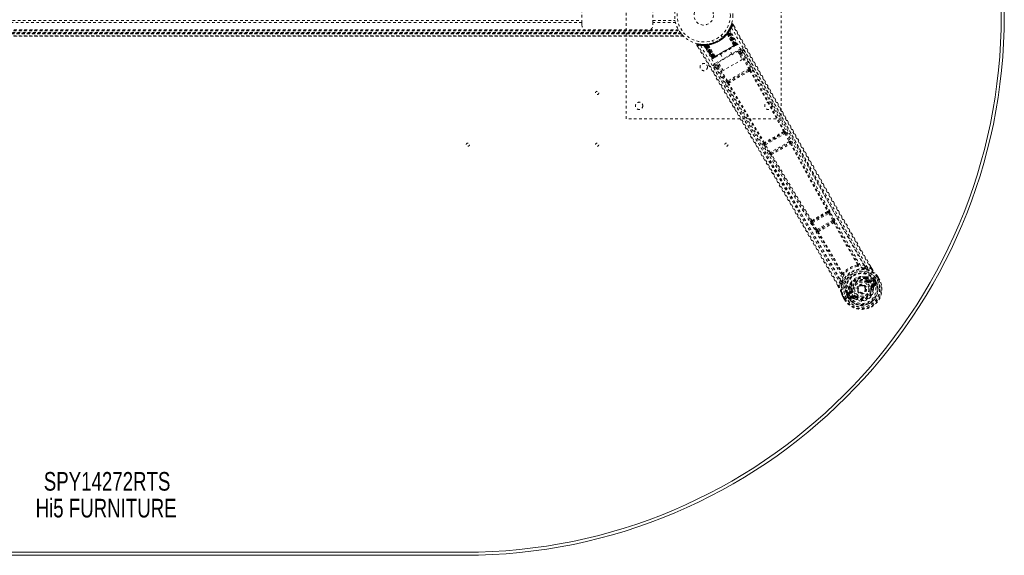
# Model space of a CAD drawing. Header units: inches. Extents: x 7.1 to 78.6, y 19.7 to 61.4.
# Tile 3 of 4: x 40.5 to 78.6, y 19.7 to 40.4. Entities that reach past the tile are written whole.
import ezdxf

# ---------------------------------------------------------------- set-up
doc = ezdxf.new("R2010")
doc.units = ezdxf.units.IN
doc.header["$MEASUREMENT"] = 0
doc.linetypes.add('SLD-Dashed', pattern=[0.075, 0.05, -0.025])
doc.linetypes.add('SLD-Solid', pattern=[0])
doc.layers.add('HI5-SYMBOLTEXT', color=5, linetype='SLD-Solid')
doc.styles.add('SLDTEXTSTYLE0', font='TXT', dxfattribs={"width": 0.75})

# ---------------------------------------------------------------- blocks, each defined once
blk = doc.blocks.new('SW_NOTE_0')
at = {"layer": 'HI5-SYMBOLTEXT', "color": 0, "char_height": 0.72, "attachment_point": 1, "style": 'SLDTEXTSTYLE0'}
for s, insert in [('SPY14272RTS', (0, 0.928)), ('Hi5 FURNITURE', (-0.316, -0.107))]:
    blk.add_mtext(s, dxfattribs=dict(at, insert=insert))

msp = doc.modelspace()

# ---------------------------------------------------------------- linework, layer by layer
at = {"color": 7, "linetype": 'SLD-Dashed', "lineweight": 0}
for p, q in [((63.965, 36.557), (63.965, 44.557)), ((69.965, 44.557), (69.965, 36.557)), ((62.25, 40.276), (62.25, 40.839)), ((65, 40.276), (65, 40.839)), ((19.694, 40.002), (65.987, 40.002)), ((23.43, 40.36), (62.25, 40.36)), ((62.25, 40.276), (23.43, 40.276)), ((62.25, 40.192), (62.25, 40.276)), ((65, 40.36), (65.858, 40.36)), ((65.876, 40.276), (65, 40.276)), ((65, 40.276), (65, 40.192)), ((67.987, 40.08), (67.93, 39.974)), ((67.952, 40.012), (67.945, 39.999)), ((68.039, 40.212), (67.991, 40.091)), ((68.093, 40.217), (68.067, 40.203)), ((68.135, 40.143), (68.093, 40.217)), ((19.5, 39.752), (66.181, 39.752)), ((66.18, 39.752), (19.501, 39.752)), ((19.502, 39.752), (66.179, 39.752)), ((66.167, 39.764), (19.513, 39.764)), ((66.097, 39.842), (19.584, 39.842)), ((19.584, 39.842), (66.097, 39.842)), ((19.588, 39.847), (66.093, 39.847)), ((19.589, 39.848), (66.092, 39.848)), ((66.09, 39.851), (19.591, 39.851)), ((19.591, 39.851), (66.09, 39.851)), ((66.08, 39.863), (19.6, 39.863)), ((66.077, 39.867), (19.604, 39.867)), ((19.605, 39.869), (66.076, 39.869)), ((19.607, 39.871), (66.074, 39.871)), ((19.623, 39.893), (66.057, 39.893)), ((19.668, 39.959), (66.013, 39.959)), ((19.683, 39.984), (65.997, 39.984)), ((64.75, 39.942), (62.5, 39.942)), ((66.097, 39.842), (66.093, 39.847)), ((67.692, 39.699), (67.644, 39.782)), ((67.852, 39.861), (67.85, 39.859)), ((67.868, 39.839), (67.867, 39.837)), ((68.124, 39.383), (67.867, 39.837)), ((67.868, 39.839), (68.126, 39.383)), ((67.879, 39.896), (67.902, 39.879)), ((67.881, 39.899), (67.897, 39.923)), ((67.881, 39.899), (67.904, 39.882)), ((67.892, 39.916), (67.89, 39.912)), ((67.89, 39.912), (67.913, 39.895)), ((67.891, 39.885), (67.892, 39.886)), ((68.15, 39.398), (67.891, 39.885)), ((67.933, 39.951), (67.892, 39.886)), ((67.892, 39.916), (67.916, 39.899)), ((67.892, 39.886), (68.151, 39.399)), ((67.894, 39.917), (67.893, 39.916)), ((67.934, 39.98), (67.894, 39.917)), ((67.897, 39.923), (67.901, 39.928)), ((67.897, 39.923), (67.921, 39.907)), ((67.901, 39.928), (67.906, 39.936)), ((67.901, 39.928), (67.925, 39.912)), ((67.902, 39.879), (68.172, 39.411)), ((68.175, 39.413), (67.904, 39.882)), ((68.188, 39.42), (67.913, 39.895)), ((67.916, 39.899), (68.191, 39.422)), ((67.925, 39.912), (67.921, 39.907)), ((67.921, 39.907), (68.199, 39.426)), ((67.93, 39.942), (67.925, 39.941)), ((68.203, 39.429), (67.925, 39.912)), ((68.209, 39.428), (67.931, 39.954)), ((68.209, 39.433), (67.933, 39.951)), ((67.952, 39.983), (67.944, 39.97)), ((68.225, 39.442), (67.944, 39.97)), ((68.236, 39.448), (67.952, 39.983)), ((66.696, 39.41), (66.739, 39.338)), ((66.722, 39.426), (66.728, 39.455)), ((66.853, 39.44), (66.728, 39.455)), ((66.96, 39.43), (66.944, 39.43)), ((66.985, 39.416), (66.969, 39.416)), ((67.29, 38.902), (66.969, 39.416)), ((67.055, 39.433), (66.981, 39.43)), ((67.302, 38.909), (66.985, 39.416)), ((67.005, 39.419), (67.322, 38.916)), ((67.083, 39.419), (67.006, 39.416)), ((67.318, 38.918), (67.006, 39.416)), ((67.045, 39.404), (67.043, 39.433)), ((67.043, 39.433), (67.049, 39.433)), ((67.045, 39.404), (67.324, 38.921)), ((67.051, 39.404), (67.045, 39.404)), ((67.051, 39.404), (67.049, 39.433)), ((67.328, 38.924), (67.051, 39.404)), ((67.057, 39.434), (67.055, 39.433)), ((67.062, 39.434), (67.058, 39.434)), ((67.06, 39.405), (67.058, 39.434)), ((67.336, 38.928), (67.06, 39.405)), ((67.065, 39.405), (67.062, 39.434)), ((67.065, 39.405), (67.339, 38.93)), ((67.077, 39.435), (67.081, 39.436)), ((67.08, 39.407), (67.077, 39.435)), ((67.08, 39.407), (67.352, 38.937)), ((67.084, 39.407), (67.081, 39.436)), ((67.083, 39.419), (67.085, 39.42)), ((67.375, 38.951), (67.083, 39.419)), ((67.355, 38.939), (67.084, 39.407)), ((67.085, 39.42), (67.377, 38.952)), ((67.128, 39.442), (67.125, 39.441)), ((67.138, 39.417), (67.136, 39.417)), ((67.402, 38.965), (67.136, 39.417)), ((67.138, 39.417), (67.403, 38.967)), ((67.297, 39.582), (67.346, 39.499)), ((68.199, 39.426), (67.328, 38.924)), ((67.339, 38.93), (68.188, 39.42)), ((68.172, 39.411), (67.355, 38.939)), ((68.377, 39.255), (67.387, 38.683)), ((68.063, 39.046), (67.947, 39.248)), ((68.124, 39.383), (68.126, 39.383)), ((68.14, 39.359), (68.198, 39.392)), ((68.151, 39.399), (68.15, 39.398)), ((68.151, 39.399), (68.209, 39.433)), ((68.172, 39.411), (68.175, 39.413)), ((68.202, 39.395), (68.205, 39.397)), ((68.213, 39.401), (68.217, 39.404)), ((68.217, 39.404), (68.216, 39.406)), ((68.223, 39.407), (68.223, 39.407)), ((68.224, 39.408), (68.227, 39.41)), ((68.225, 39.442), (68.236, 39.448)), ((67.29, 38.902), (67.302, 38.909)), ((67.318, 38.918), (67.375, 38.951)), ((67.327, 38.891), (67.331, 38.892)), ((67.339, 38.897), (67.343, 38.899)), ((67.351, 38.903), (67.354, 38.905)), ((67.352, 38.937), (67.355, 38.939)), ((67.358, 38.908), (67.416, 38.941)), ((67.377, 38.952), (67.375, 38.951)), ((67.402, 38.965), (67.403, 38.967)), ((67.527, 38.737), (68.273, 39.167)), ((67.609, 39.053), (67.725, 38.851)), ((68.456, 38.85), (67.71, 38.42)), ((68.273, 39.167), (68.456, 38.85)), ((68.291, 39.135), (68.408, 39.203)), ((68.32, 39.086), (68.356, 39.107)), ((68.342, 39.047), (68.379, 39.068)), ((68.379, 39.068), (68.703, 38.493)), ((68.418, 39.09), (68.742, 38.515)), ((68.469, 39.186), (68.458, 39.199)), ((68.47, 39.184), (68.465, 39.192)), ((68.471, 39.182), (68.47, 39.184)), ((68.871, 38.474), (68.471, 39.183)), ((67.395, 38.586), (67.401, 38.569)), ((67.398, 38.576), (67.403, 38.568)), ((67.403, 38.568), (67.403, 38.566)), ((67.403, 38.566), (67.817, 37.865)), ((67.417, 38.631), (67.545, 38.705)), ((67.51, 38.566), (67.846, 37.998)), ((67.574, 38.655), (67.526, 38.628)), ((67.71, 38.42), (67.527, 38.737)), ((67.596, 38.616), (67.548, 38.589)), ((67.884, 38.021), (67.548, 38.589)), ((68.703, 38.493), (67.884, 38.021)), ((68.676, 38.427), (67.955, 38.011)), ((68.717, 38.45), (68.676, 38.427)), ((68.708, 38.391), (68.75, 38.416)), ((67.955, 38.011), (67.914, 37.987)), ((67.928, 37.941), (67.97, 37.965)), ((69.965, 36.557), (63.965, 36.557)), ((70.077, 36.024), (69.336, 35.596)), ((69.352, 35.553), (70.106, 35.989)), ((70.071, 36.023), (70.077, 36.024)), ((70.094, 36.084), (70.087, 36.083)), ((70.106, 35.989), (70.273, 35.678)), ((70.145, 36.01), (70.312, 35.699)), ((69.279, 35.617), (69.275, 35.611)), ((69.314, 35.53), (69.499, 35.23)), ((69.336, 35.596), (69.339, 35.601)), ((69.537, 35.254), (69.352, 35.553)), ((70.273, 35.678), (69.537, 35.254)), ((69.571, 35.221), (70.284, 35.632)), ((70.284, 35.632), (70.283, 35.632)), ((70.345, 35.614), (70.345, 35.615)), ((69.556, 35.159), (69.556, 35.159)), ((69.572, 35.221), (69.571, 35.221)), ((71.775, 32.938), (71.159, 32.582)), ((71.173, 32.538), (71.807, 32.904)), ((71.762, 32.935), (71.775, 32.938)), ((71.779, 32.995), (71.792, 32.998)), ((71.807, 32.904), (71.951, 32.631)), ((71.846, 32.925), (71.99, 32.651)), ((71.108, 32.607), (71.099, 32.597)), ((71.135, 32.514), (71.3, 32.253)), ((71.159, 32.582), (71.168, 32.592)), ((71.337, 32.277), (71.173, 32.538)), ((71.951, 32.631), (71.337, 32.277)), ((71.376, 32.247), (71.957, 32.583)), ((71.957, 32.583), (71.957, 32.582)), ((71.99, 32.651), (72.005, 32.621)), ((72.018, 32.563), (72.019, 32.564)), ((71.3, 32.253), (71.319, 32.225)), ((71.361, 32.184), (71.362, 32.184)), ((71.377, 32.247), (71.376, 32.247)), ((73.194, 30.871), (73.302, 30.804)), ((73.468, 30.766), (73.417, 30.854)), ((73.469, 30.766), (73.418, 30.854)), ((73.443, 30.752), (73.302, 30.804)), ((72.193, 30.029), (72.149, 30.106)), ((72.15, 30.107), (72.194, 30.03)), ((72.244, 30.193), (72.218, 30.045)), ((72.244, 30.193), (72.239, 30.32)), ((72.595, 30.077), (72.596, 30.098)), ((73.207, 30.451), (73.226, 30.442)), ((73.24, 30.386), (73.228, 30.405)), ((73.246, 30.421), (73.258, 30.402)), ((73.305, 30.271), (73.323, 30.294)), ((73.323, 30.294), (73.334, 30.288)), ((73.391, 30.286), (73.515, 30.329)), ((73.391, 30.286), (73.403, 30.264)), ((73.512, 30.365), (73.401, 30.326)), ((73.515, 30.329), (73.403, 30.264)), ((73.53, 30.303), (73.418, 30.238)), ((73.479, 30.133), (73.58, 30.191)), ((73.494, 30.107), (73.595, 30.165)), ((73.504, 30.089), (73.494, 30.107)), ((73.595, 30.165), (73.504, 30.089)), ((73.512, 30.365), (73.526, 30.361)), ((73.531, 30.359), (73.526, 30.361)), ((73.548, 30.341), (73.555, 30.33)), ((73.563, 30.327), (73.548, 30.341)), ((73.548, 30.069), (73.639, 30.149)), ((73.551, 30.237), (73.681, 30.312)), ((73.555, 30.33), (73.594, 30.263)), ((73.588, 30.343), (73.563, 30.327)), ((73.599, 30.266), (73.563, 30.327)), ((73.588, 30.343), (73.624, 30.281)), ((73.588, 30.343), (73.588, 30.343)), ((73.594, 30.263), (73.599, 30.266)), ((73.73, 30.341), (73.672, 30.441)), ((73.681, 30.312), (73.686, 30.315)), ((73.686, 30.315), (73.706, 30.326)), ((73.697, 30.456), (73.695, 30.459)), ((73.755, 30.353), (73.696, 30.455)), ((73.756, 30.355), (73.697, 30.456)), ((73.706, 30.326), (73.753, 30.353)), ((73.753, 30.353), (73.756, 30.355)), ((72.526, 29.728), (72.5, 29.715)), ((72.5, 29.715), (72.5, 29.715)), ((72.536, 29.652), (72.5, 29.715)), ((72.515, 29.777), (72.519, 29.792)), ((72.515, 29.777), (72.515, 29.772)), ((72.608, 29.868), (72.519, 29.792)), ((72.519, 29.792), (72.519, 29.792)), ((72.519, 29.792), (72.519, 29.792)), ((72.522, 29.748), (72.528, 29.737)), ((72.526, 29.729), (72.522, 29.748)), ((72.526, 29.728), (72.562, 29.667)), ((72.528, 29.737), (72.566, 29.669)), ((72.548, 29.771), (72.648, 29.857)), ((72.661, 29.836), (72.548, 29.771)), ((72.676, 29.81), (72.563, 29.745)), ((72.603, 30.05), (72.614, 30.031)), ((72.626, 30.057), (72.637, 30.038)), ((72.648, 29.857), (72.661, 29.836)), ((72.675, 29.92), (72.704, 29.924)), ((72.675, 29.907), (72.675, 29.92)), ((72.942, 29.893), (72.935, 29.907)), ((72.946, 29.886), (72.942, 29.893)), ((73.474, 30.021), (73.45, 30.018)), ((73.474, 30.031), (73.474, 30.021)), ((73.533, 30.029), (73.474, 30.021)), ((72.346, 29.68), (72.348, 29.677)), ((72.406, 29.575), (72.348, 29.677)), ((72.349, 29.677), (72.407, 29.575)), ((72.373, 29.691), (72.431, 29.591)), ((72.406, 29.575), (72.409, 29.577)), ((72.409, 29.577), (72.455, 29.604)), ((72.455, 29.604), (72.475, 29.616)), ((72.475, 29.616), (72.48, 29.619)), ((72.48, 29.619), (72.61, 29.694)), ((72.536, 29.652), (72.536, 29.652)), ((72.566, 29.669), (72.562, 29.667)), ((72.61, 29.694), (72.61, 29.694)), ((72.636, 29.646), (72.737, 29.704)), ((72.643, 29.573), (72.757, 29.612)), ((72.651, 29.62), (72.752, 29.678)), ((72.762, 29.66), (72.651, 29.62)), ((72.762, 29.66), (72.752, 29.678)), ((72.835, 29.653), (72.828, 29.658)), ((72.85, 29.672), (72.835, 29.653))]:
    msp.add_line(p, q, dxfattribs=at)
at = {"color": 7, "linetype": 'SLD-Solid', "lineweight": 15}
for p, q in [((57.715, 19.801), (27.965, 19.801)), ((27.965, 19.801), (57.715, 19.801)), ((57.715, 19.682), (27.965, 19.682))]:
    msp.add_line(p, q, dxfattribs=at)
at = {"color": 7, "linetype": 'SLD-Dashed', "lineweight": 0, "flags": 128}
for points in [[(68.037, 40.077), (68.828, 38.697), (69.606, 37.311), (70.373, 35.922), (71.132, 34.532), (71.726, 33.444), (72.324, 32.362), (72.93, 31.291), (73.551, 30.237)], [(68.091, 40.216), (68.085, 40.221), (68.078, 40.226), (68.071, 40.229), (68.063, 40.231), (68.055, 40.229), (68.049, 40.226), (68.043, 40.221), (68.04, 40.214)], [(73.443, 30.752), (73.035, 31.456), (72.611, 32.192), (72.171, 32.958), (71.773, 33.655), (71.517, 34.104), (71.249, 34.576), (70.969, 35.068), (70.692, 35.558), (70.451, 35.983), (70.133, 36.546), (69.794, 37.145), (69.435, 37.78), (69.103, 38.369), (68.067, 40.203)], [(73.418, 30.854), (72.112, 33.121), (70.769, 35.482), (69.43, 37.851), (68.093, 40.217)], [(66.728, 39.452), (66.72, 39.452), (66.712, 39.45), (66.704, 39.446), (66.698, 39.441), (66.694, 39.435), (66.692, 39.427), (66.692, 39.42), (66.695, 39.413)], [(66.696, 39.411), (66.697, 39.41), (66.698, 39.412), (66.703, 39.415), (66.712, 39.42), (66.717, 39.423), (66.722, 39.426)], [(72.149, 30.106), (70.832, 32.381), (69.458, 34.727), (68.078, 37.069), (66.696, 39.411)], [(72.218, 30.045), (71.85, 30.685), (71.46, 31.361), (71.046, 32.072), (70.611, 32.82), (70.208, 33.508), (69.789, 34.223), (69.692, 34.388), (69.595, 34.554), (69.496, 34.721), (69.429, 34.836), (69.363, 34.948), (69.294, 35.064), (69.223, 35.186), (68.992, 35.577), (68.736, 36.012), (68.454, 36.49), (68.275, 36.793), (68.086, 37.113), (67.881, 37.46), (67.69, 37.784), (67.441, 38.206), (67.219, 38.581), (67.026, 38.91), (66.86, 39.191), (66.722, 39.426)], [(66.846, 39.389), (67.646, 38.014), (68.456, 36.647), (69.276, 35.288), (70.1, 33.937), (70.746, 32.878), (71.384, 31.819), (72.007, 30.759), (72.61, 29.694)], [(67.119, 39.442), (66.934, 39.43), (66.891, 39.435)], [(66.955, 39.428), (66.966, 39.421), (66.977, 39.412)], [(66.966, 39.421), (66.97, 39.417), (66.971, 39.416)], [(66.968, 39.395), (67.766, 38.025), (68.576, 36.662), (69.396, 35.308), (70.221, 33.961), (70.866, 32.906), (71.504, 31.85), (72.127, 30.791), (72.727, 29.727)], [(66.999, 39.43), (67.007, 39.431), (67.043, 39.433)], [(67.001, 39.422), (67.005, 39.417), (67.006, 39.416)], [(67.403, 38.967), (67.582, 39.07), (67.763, 39.175), (67.945, 39.28), (68.124, 39.383)], [(67.418, 38.942), (67.596, 39.045), (67.778, 39.15), (67.959, 39.255), (68.138, 39.358)], [(68.126, 39.383), (68.146, 39.378), (68.151, 39.377)], [(68.151, 39.377), (68.152, 39.388), (68.15, 39.398)], [(68.209, 39.433), (68.209, 39.432), (68.207, 39.431), (68.204, 39.43), (68.2, 39.427), (68.195, 39.424), (68.189, 39.421), (68.182, 39.417), (68.175, 39.413)], [(68.191, 39.422), (68.204, 39.429), (68.214, 39.436), (68.222, 39.44), (68.225, 39.442)], [(68.236, 39.448), (68.234, 39.447), (68.227, 39.443), (68.216, 39.436), (68.203, 39.429)], [(68.204, 39.398), (68.208, 39.4), (68.211, 39.4), (68.212, 39.401), (68.212, 39.401)], [(68.205, 39.397), (68.208, 39.399), (68.211, 39.4), (68.213, 39.401), (68.213, 39.402)], [(68.408, 39.203), (68.405, 39.207), (68.398, 39.219), (68.389, 39.235), (68.377, 39.255)], [(67.324, 38.921), (67.311, 38.914), (67.3, 38.908), (67.293, 38.903), (67.29, 38.902)], [(67.302, 38.909), (67.305, 38.91), (67.312, 38.915), (67.323, 38.921), (67.336, 38.928)], [(67.317, 38.918), (67.322, 38.912), (67.323, 38.911)], [(67.352, 38.937), (67.345, 38.933), (67.338, 38.93), (67.332, 38.926), (67.327, 38.923), (67.323, 38.921), (67.32, 38.919), (67.318, 38.918), (67.318, 38.918)], [(67.332, 38.893), (67.332, 38.893), (67.333, 38.894), (67.335, 38.895), (67.338, 38.898)], [(67.342, 38.899), (67.343, 38.899), (67.345, 38.9), (67.347, 38.902), (67.351, 38.903)], [(67.344, 38.9), (67.344, 38.9), (67.345, 38.901), (67.347, 38.902), (67.35, 38.905)], [(67.357, 38.907), (67.358, 38.908), (67.359, 38.908)], [(67.377, 38.952), (67.384, 38.945), (67.395, 38.941)], [(67.402, 38.965), (67.396, 38.945), (67.395, 38.941)], [(68.408, 39.203), (68.402, 39.166), (68.356, 39.107)], [(68.356, 39.107), (68.357, 39.106), (68.358, 39.104), (68.36, 39.1), (68.363, 39.095), (68.367, 39.089), (68.37, 39.083), (68.375, 39.076), (68.379, 39.068)], [(68.418, 39.09), (68.414, 39.088), (68.405, 39.083), (68.393, 39.076), (68.379, 39.068)], [(68.418, 39.09), (68.463, 39.149), (68.469, 39.182)], [(73.194, 30.871), (71.609, 33.636), (70.037, 36.409), (68.469, 39.186)], [(73.302, 30.804), (72.932, 31.445), (72.547, 32.114), (72.148, 32.811), (71.768, 33.476), (71.385, 34.15), (71.002, 34.825), (70.629, 35.483), (70.272, 36.114), (69.94, 36.703), (69.568, 37.362), (69.219, 37.98), (68.877, 38.587), (68.521, 39.216)], [(67.349, 38.539), (67.54, 38.215), (67.758, 37.846), (67.997, 37.441), (68.213, 37.075), (68.326, 36.884), (68.44, 36.692), (68.553, 36.5), (68.681, 36.283), (68.811, 36.063), (68.936, 35.85), (69.192, 35.416), (69.43, 35.013), (69.649, 34.641), (69.863, 34.277), (70.112, 33.854), (70.537, 33.129), (70.966, 32.397), (71.407, 31.639), (71.836, 30.9), (72.244, 30.193)], [(67.387, 38.683), (67.398, 38.664), (67.408, 38.647), (67.415, 38.636), (67.417, 38.631)], [(67.401, 38.569), (67.436, 38.556), (67.51, 38.566)], [(67.401, 38.569), (69.022, 35.823), (70.638, 33.075), (72.239, 30.32)], [(67.526, 38.628), (67.452, 38.618), (67.417, 38.631)], [(67.548, 38.589), (67.534, 38.581), (67.522, 38.573), (67.514, 38.568), (67.51, 38.566)], [(67.526, 38.628), (67.526, 38.627), (67.528, 38.624), (67.53, 38.621), (67.533, 38.616), (67.536, 38.61), (67.54, 38.603), (67.544, 38.596), (67.548, 38.589)], [(68.742, 38.515), (68.738, 38.513), (68.729, 38.508), (68.716, 38.501), (68.703, 38.493)], [(68.676, 38.427), (68.499, 38.324), (68.321, 38.221), (68.137, 38.116), (67.955, 38.011)], [(68.708, 38.391), (68.525, 38.285), (68.339, 38.178), (68.153, 38.071), (67.97, 37.965)], [(68.717, 38.45), (68.734, 38.456), (68.747, 38.454)], [(68.75, 38.416), (69.409, 37.242), (70.059, 36.064)], [(68.778, 38.434), (69.437, 37.26), (70.087, 36.083)], [(67.884, 38.021), (67.871, 38.013), (67.859, 38.005), (67.85, 38), (67.846, 37.998)], [(67.898, 37.926), (68.585, 36.769), (69.279, 35.617)], [(69.309, 35.632), (68.615, 36.784), (67.928, 37.941)], [(69.597, 37.098), (70.296, 35.828), (71.05, 34.44), (71.641, 33.353), (72.237, 32.273), (72.843, 31.204), (73.464, 30.152)], [(70.145, 36.01), (70.144, 36.009), (70.141, 36.008), (70.137, 36.006), (70.132, 36.003), (70.126, 36), (70.12, 35.996), (70.113, 35.993), (70.106, 35.989)], [(69.352, 35.553), (69.345, 35.549), (69.338, 35.545), (69.332, 35.541), (69.326, 35.538), (69.321, 35.535), (69.318, 35.532), (69.315, 35.531), (69.314, 35.53)], [(70.312, 35.699), (70.31, 35.698), (70.308, 35.697), (70.304, 35.695), (70.299, 35.692), (70.293, 35.689), (70.287, 35.686), (70.28, 35.682), (70.273, 35.678)], [(70.312, 35.699), (70.327, 35.669), (70.328, 35.668)], [(70.317, 35.595), (71.034, 34.281), (71.751, 32.973)], [(70.331, 35.629), (70.334, 35.628), (70.345, 35.614)], [(70.345, 35.614), (71.062, 34.302), (71.779, 32.995)], [(69.537, 35.254), (69.53, 35.249), (69.524, 35.245), (69.518, 35.241), (69.512, 35.238), (69.507, 35.235), (69.503, 35.233), (69.501, 35.231), (69.499, 35.23)], [(69.499, 35.23), (69.518, 35.202), (69.519, 35.2)], [(69.556, 35.159), (70.334, 33.881), (71.108, 32.607)], [(71.141, 32.621), (70.367, 33.896), (69.587, 35.174)], [(71.775, 32.938), (71.782, 32.937), (71.79, 32.93), (71.799, 32.919), (71.803, 32.912), (71.807, 32.904)], [(71.846, 32.925), (71.844, 32.924), (71.841, 32.922), (71.837, 32.92), (71.833, 32.918), (71.827, 32.915), (71.821, 32.911), (71.814, 32.908), (71.807, 32.904)], [(71.173, 32.538), (71.166, 32.534), (71.159, 32.53), (71.153, 32.526), (71.148, 32.522), (71.143, 32.519), (71.139, 32.517), (71.137, 32.515), (71.135, 32.514)], [(71.173, 32.538), (71.168, 32.545), (71.164, 32.552), (71.158, 32.566), (71.157, 32.576), (71.159, 32.582)], [(71.99, 32.651), (71.986, 32.649), (71.976, 32.644), (71.964, 32.638), (71.951, 32.631)], [(71.951, 32.631), (71.954, 32.623), (71.957, 32.615), (71.96, 32.6), (71.96, 32.589), (71.959, 32.585), (71.958, 32.583), (71.957, 32.583)], [(72.911, 30.923), (72.447, 31.728), (71.99, 32.541)], [(72.018, 32.564), (72.475, 31.751), (72.939, 30.946)], [(71.337, 32.277), (71.331, 32.272), (71.324, 32.268), (71.318, 32.265), (71.313, 32.261), (71.308, 32.258), (71.304, 32.256), (71.301, 32.254), (71.3, 32.253)], [(71.362, 32.184), (71.837, 31.383), (72.302, 30.579)], [(71.395, 32.198), (71.871, 31.396), (72.336, 30.591)], [(72.908, 30.908), (72.917, 30.903), (72.926, 30.901), (72.935, 30.901), (72.942, 30.905), (72.947, 30.912), (72.949, 30.92), (72.948, 30.93), (72.945, 30.94)], [(72.908, 30.908), (72.912, 30.915), (72.912, 30.919), (72.912, 30.921), (72.911, 30.923)], [(73.194, 30.871), (73.073, 30.914), (72.945, 30.94)], [(72.304, 30.57), (72.263, 30.447), (72.239, 30.32)], [(72.304, 30.57), (72.311, 30.562), (72.319, 30.557), (72.328, 30.555), (72.336, 30.556), (72.343, 30.56), (72.348, 30.567), (72.351, 30.576), (72.35, 30.586)], [(72.336, 30.591), (72.337, 30.589), (72.339, 30.588), (72.343, 30.587), (72.35, 30.586)], [(73.159, 30.777), (73.146, 30.78), (73.138, 30.782)], [(73.285, 30.748), (73.434, 30.691), (73.58, 30.597)], [(73.469, 30.766), (73.469, 30.766), (73.468, 30.766), (73.466, 30.765), (73.463, 30.763), (73.458, 30.761), (73.453, 30.758), (73.448, 30.755), (73.443, 30.752)], [(73.587, 30.589), (73.584, 30.594), (73.58, 30.597)], [(73.695, 30.459), (73.641, 30.53), (73.58, 30.597)], [(73.697, 30.456), (73.639, 30.532), (73.587, 30.589)], [(72.3, 30.179), (72.275, 30.022), (72.283, 29.849)], [(72.344, 30.324), (72.343, 30.316), (72.339, 30.303)], [(72.662, 30.236), (72.632, 30.188), (72.596, 30.098)], [(73.464, 30.152), (73.498, 30.082), (73.517, 30.005), (73.518, 29.925), (73.501, 29.846), (73.469, 29.77), (73.423, 29.701), (73.364, 29.641), (73.296, 29.593), (73.219, 29.558), (73.139, 29.537), (73.056, 29.531), (72.974, 29.541), (72.897, 29.567), (72.828, 29.608), (72.771, 29.662), (72.727, 29.727)], [(73.207, 30.451), (73.113, 30.465), (73.056, 30.463)], [(73.323, 30.294), (73.27, 30.333), (73.221, 30.36)], [(73.258, 30.402), (73.31, 30.374), (73.366, 30.332)], [(73.287, 30.247), (73.29, 30.251), (73.293, 30.256), (73.297, 30.26), (73.299, 30.263), (73.302, 30.266), (73.303, 30.268), (73.304, 30.27), (73.305, 30.271)], [(73.366, 30.332), (73.387, 30.324), (73.401, 30.326)], [(73.418, 30.238), (73.415, 30.243), (73.413, 30.248), (73.41, 30.252), (73.408, 30.256), (73.406, 30.26), (73.404, 30.262), (73.404, 30.264), (73.403, 30.264)], [(73.479, 30.133), (73.482, 30.128), (73.485, 30.123), (73.487, 30.118), (73.49, 30.115), (73.491, 30.111), (73.493, 30.109), (73.494, 30.107), (73.494, 30.107)], [(73.53, 30.303), (73.527, 30.308), (73.525, 30.313), (73.522, 30.317), (73.52, 30.321), (73.518, 30.324), (73.517, 30.327), (73.516, 30.328), (73.515, 30.329)], [(73.555, 30.33), (73.545, 30.315), (73.53, 30.303)], [(73.563, 30.327), (73.563, 30.327), (73.563, 30.327)], [(73.58, 30.191), (73.602, 30.199), (73.626, 30.197)], [(73.595, 30.165), (73.595, 30.166), (73.594, 30.167), (73.592, 30.17), (73.59, 30.173), (73.588, 30.177), (73.586, 30.181), (73.583, 30.186), (73.58, 30.191)], [(73.695, 30.459), (73.694, 30.459), (73.693, 30.458), (73.69, 30.456), (73.688, 30.453), (73.684, 30.451), (73.68, 30.448), (73.676, 30.444), (73.672, 30.441)], [(73.672, 30.441), (73.677, 30.444), (73.682, 30.447), (73.687, 30.45), (73.691, 30.452), (73.694, 30.454), (73.697, 30.455), (73.697, 30.456), (73.697, 30.456)], [(73.756, 30.355), (73.756, 30.355), (73.755, 30.355), (73.753, 30.353), (73.75, 30.352), (73.746, 30.35), (73.741, 30.347), (73.735, 30.344), (73.73, 30.341)], [(72.218, 30.045), (72.213, 30.042), (72.208, 30.039), (72.203, 30.036), (72.199, 30.033), (72.195, 30.031), (72.193, 30.03), (72.193, 30.029), (72.193, 30.029)], [(72.283, 29.849), (72.285, 29.843), (72.287, 29.838)], [(72.283, 29.849), (72.308, 29.772), (72.346, 29.68)], [(72.348, 29.677), (72.311, 29.765), (72.287, 29.838)], [(72.526, 29.728), (72.526, 29.728), (72.526, 29.729)], [(72.563, 29.745), (72.546, 29.738), (72.528, 29.737)], [(72.548, 29.771), (72.549, 29.77), (72.55, 29.769), (72.551, 29.766), (72.553, 29.763), (72.555, 29.759), (72.558, 29.755), (72.56, 29.75), (72.563, 29.745)], [(72.62, 29.901), (72.617, 29.879), (72.608, 29.868)], [(72.614, 30.031), (72.613, 29.971), (72.62, 29.901)], [(72.676, 29.81), (72.673, 29.815), (72.67, 29.819), (72.667, 29.824), (72.665, 29.828), (72.663, 29.831), (72.662, 29.833), (72.661, 29.835), (72.661, 29.836)], [(72.734, 29.928), (72.728, 29.927), (72.723, 29.926), (72.718, 29.926), (72.713, 29.925), (72.71, 29.924), (72.707, 29.924), (72.705, 29.924), (72.704, 29.924)], [(73.421, 30.015), (73.426, 30.015), (73.432, 30.016), (73.437, 30.017), (73.441, 30.017), (73.445, 30.018), (73.448, 30.018), (73.45, 30.018), (73.45, 30.018)], [(72.346, 29.68), (72.347, 29.681), (72.348, 29.681), (72.351, 29.682), (72.355, 29.684), (72.359, 29.685), (72.363, 29.687), (72.368, 29.689), (72.373, 29.691)], [(72.348, 29.677), (72.347, 29.676), (72.348, 29.677), (72.35, 29.678), (72.354, 29.68), (72.358, 29.682), (72.363, 29.685), (72.368, 29.688), (72.373, 29.691)], [(72.431, 29.591), (72.425, 29.588), (72.42, 29.584), (72.415, 29.582), (72.411, 29.579), (72.408, 29.577), (72.406, 29.576), (72.405, 29.575), (72.406, 29.575)], [(72.562, 29.667), (72.559, 29.665), (72.553, 29.662), (72.545, 29.657), (72.536, 29.652)], [(72.607, 29.609), (72.618, 29.63), (72.636, 29.646)], [(72.636, 29.646), (72.638, 29.641), (72.641, 29.636), (72.644, 29.631), (72.646, 29.628), (72.648, 29.624), (72.649, 29.622), (72.65, 29.62), (72.651, 29.62)], [(72.737, 29.704), (72.739, 29.699), (72.742, 29.694), (72.745, 29.69), (72.747, 29.686), (72.749, 29.683), (72.75, 29.68), (72.751, 29.679), (72.752, 29.678)], [(72.868, 29.696), (72.865, 29.691), (72.861, 29.687), (72.858, 29.683), (72.855, 29.679), (72.853, 29.676), (72.851, 29.674), (72.85, 29.672), (72.85, 29.672)]]:
    msp.add_lwpolyline(points, dxfattribs=at)
at = {"color": 7, "linetype": 'SLD-Dashed', "lineweight": 0}
for centre, radius in [((66.965, 40.557), 1.125), ((66.965, 40.557), 1.03), ((66.965, 40.557), 0.376), ((66.965, 38.557), 0.141), ((62.84, 37.557), 0.0625), ((64.465, 37.057), 0.141), ((69.465, 37.057), 0.141), ((57.84, 35.557), 0.0625), ((62.84, 35.557), 0.0625), ((67.84, 35.557), 0.0625), ((73.077, 29.971), 0.7), ((73.077, 29.971), 0.69), ((73.077, 29.971), 0.623), ((73.077, 29.971), 0.32), ((73.077, 29.971), 0.275), ((73.077, 29.971), 0.188), ((73.077, 29.971), 0.157), ((73.077, 29.971), 0.142), ((73.077, 29.971), 0.139), ((73.077, 29.971), 0.138)]:
    msp.add_circle(centre, radius, dxfattribs=at)
at = {"color": 7, "linetype": 'SLD-Solid', "lineweight": 15}
for radius in [20.875, 20.757, 20.757]:
    msp.add_arc((57.715, 40.557), radius, 270, 90, dxfattribs=at)
at = {"color": 7, "linetype": 'SLD-Dashed', "lineweight": 0}
for centre, radius, start, end in [((62.5, 40.192), 0.25, 180, 270), ((64.75, 40.192), 0.25, 270, 360), ((66.965, 40.558), 1.158, 257.8714, 342.1368), ((67.209, 40.417), 0.846, 328.8026, 330.3418), ((66.966, 40.557), 1.127, 329.5249, 334.6585), ((67.971, 39.984), 0.0299, 150.3021, 208.0904), ((67.978, 39.998), 0.03, 151.0764, 208.0207), ((66.862, 40.767), 1.363, 324.4473, 329.5874), ((66.972, 40.555), 1.12, 334.6373, 342.102), ((68.011, 40.062), 0.03, 30.2575, 154.0793), ((66.947, 40.593), 1.206, 334.6778, 341.8734), ((68.067, 40.203), 0.03, 29.4674, 162.1545), ((68.034, 40.148), 0.0637, 58.5985, 85.805), ((66.972, 40.563), 1.134, 216.1859, 217.8981), ((66.94, 40.535), 1.092, 217.6141, 225.7632), ((67.056, 40.63), 1.241, 217.91, 219.0895), ((66.949, 40.585), 1.19, 270.8801, 329.1199), ((66.965, 40.557), 1.127, 270.4732, 329.5268), ((66.966, 40.556), 1.155, 274.2142, 325.7857), ((66.966, 40.556), 1.155, 274.9104, 325.0896), ((66.966, 40.556), 1.155, 275.8866, 324.1134), ((66.984, 40.526), 1.12, 277.9257, 322.0744), ((67.884, 39.868), 0.0345, 194.8322, 241.044), ((67.883, 39.867), 0.031, 190.2226, 241.685), ((67.226, 40.192), 0.732, 331.2375, 335.2461), ((67.172, 40.412), 0.874, 323.5636, 325.4762), ((67.976, 39.846), 0.109, 121.2506, 150.4792), ((67.918, 39.901), 0.0297, 145.5268, 208.5208), ((67.917, 39.899), 0.0297, 145.4493, 208.5184), ((68.013, 39.845), 0.137, 119.4044, 143.517), ((67.159, 40.239), 0.826, 334.4251, 339.5914), ((67.183, 40.233), 0.805, 335.5296, 340.9267), ((67.151, 40.248), 0.844, 336.4939, 341.7217), ((67.96, 39.965), 0.0299, 149.2393, 208.2095), ((67.941, 39.943), 0.0429, 47.0146, 95.8227), ((-66.09, -37.731), 154.953, 28.89638, 30.09767), ((66.722, 39.426), 0.03, 77.8469, 210.5317), ((66.943, 40.584), 1.2, 258.1036, 265.3371), ((66.964, 40.551), 1.121, 257.8972, 265.3612), ((66.872, 39.404), 0.03, 85.9296, 209.7334), ((66.836, 40.754), 1.365, 270.4173, 275.5484), ((66.965, 40.557), 1.128, 265.3425, 270.4733), ((66.944, 39.4), 0.03, 31.9803, 88.9227), ((66.965, 40.548), 1.118, 268.9233, 269.8106), ((66.945, 39.359), 0.0707, 61.4584, 88.8937), ((66.966, 40.393), 0.963, 269.626, 272.5174), ((66.96, 39.4), 0.0299, 31.9078, 89.6971), ((66.964, 40.582), 1.154, 269.9245, 273.9568), ((67.009, 39.405), 0.0429, 144.1735, 192.9922), ((67.139, 40.236), 0.837, 258.2594, 263.5254), ((66.981, 39.4), 0.03, 46.8725, 91.2413), ((66.965, 40.557), 1.127, 270.7805, 275.7096), ((66.981, 39.4), 0.0299, 31.7998, 90.7502), ((67.138, 40.209), 0.808, 259.0823, 264.4627), ((67.143, 40.221), 0.816, 260.3786, 265.6044), ((67.058, 39.404), 0.0297, 31.4757, 94.476), ((67.059, 39.404), 0.0297, 31.4726, 94.5544), ((67.152, 40.149), 0.733, 264.7564, 268.7668), ((67.105, 39.418), 0.0311, 358.3234, 49.6447), ((67.104, 39.417), 0.0345, 358.9668, 45.1541), ((68.124, 39.381), 0.0266, 300.8097, 351.4342), ((68.125, 39.385), 0.0299, 300.1918, 28.2016), ((67.792, 39.184), 0.443, 27.1712, 30.9192), ((67.793, 39.184), 0.445, 27.1759, 30.9042), ((67.823, 39.201), 0.425, 27.0518, 30.9521), ((68.176, 39.42), 0.0353, 291.8162, 20.675), ((67.462, 38.997), 0.844, 28.4093, 30.2276), ((68.183, 39.418), 0.03, 300.0639, 28.0633), ((67.848, 39.216), 0.409, 26.9302, 30.9897), ((68.197, 39.429), 0.0315, 299.304, 332.3765), ((68.256, 39.293), 0.119, 105.9048, 109.5565), ((68.198, 39.428), 0.03, 323.4973, 28.0221), ((68.21, 39.434), 0.03, 300.0061, 28.0086), ((68.209, 39.434), 0.0305, 320.7087, 27.6495), ((68.43, 39.164), 0.105, 29.364, 120.0832), ((67.316, 38.918), 0.03, 211.9927, 299.9958), ((67.316, 38.919), 0.0305, 212.3649, 279.3708), ((67.327, 38.925), 0.03, 211.9775, 276.5659), ((67.343, 38.934), 0.03, 211.9321, 299.9374), ((68.032, 39.326), 0.816, 209.7635, 211.6435), ((67.327, 38.926), 0.0315, 267.9504, 300.6814), ((67.686, 39.122), 0.409, 209.0065, 213.0608), ((67.706, 39.134), 0.424, 209.0465, 212.9591), ((67.71, 39.136), 0.424, 209.0461, 212.9597), ((67.742, 39.154), 0.446, 209.0998, 212.8188), ((67.741, 39.154), 0.442, 209.0825, 212.836), ((67.401, 38.967), 0.0299, 211.7987, 299.8124), ((67.405, 38.965), 0.0265, 248.3658, 299.3847), ((68.379, 39.068), 0.0451, 29.619, 119.5733), ((68.43, 39.164), 0.045, 52.0115, 119.9784), ((69.929, 36.693), 2.889, 119.1646, 120.3544), ((67.439, 38.592), 0.105, 119.9128, 210.6399), ((68.818, 36.079), 2.865, 119.6412, 120.8411), ((67.44, 38.592), 0.045, 120.021, 187.9913), ((67.549, 38.589), 0.0451, 120.4244, 210.3582), ((68.64, 38.448), 0.0773, 1.6197, 35.4679), ((68.498, 38.359), 0.289, 14.9786, 32.6485), ((68.647, 38.368), 0.0652, 20.5405, 63.5538), ((68.681, 38.384), 0.0756, 25.3497, 61.8372), ((68.743, 38.416), 0.0384, 27.0802, 85.3625), ((68.627, 38.643), 0.258, 298.4455, 305.7743), ((68.103, 38.131), 0.289, 207.3523, 225.0236), ((67.955, 38.053), 0.0772, 204.5282, 238.3884), ((67.938, 37.948), 0.0456, 121.9208, 209.0057), ((67.793, 38.161), 0.258, 294.2213, 301.5588), ((67.989, 37.984), 0.075, 178.0038, 214.8098), ((68.021, 38.007), 0.0652, 176.4367, 219.4347), ((87.747, 4.563), 36.127, 119.3134, 120.6867), ((86.224, 7.201), 33.041, 119.2678, 120.7322), ((69.998, 36.186), 0.136, 296.7334, 311.1191), ((70.014, 36.03), 0.0567, 353.3892, 37.5183), ((70.048, 36.062), 0.0451, 300.5806, 28.0275), ((70.054, 36.063), 0.0451, 300.5538, 28.0599), ((70.048, 35.971), 0.0601, 16.8947, 61.4094), ((69.941, 35.924), 0.222, 22.8798, 46.3593), ((69.49, 35.664), 0.222, 193.6443, 217.1166), ((69.313, 35.635), 0.0451, 211.9421, 299.4421), ((69.235, 35.745), 0.136, 288.8666, 303.2774), ((69.317, 35.64), 0.0451, 211.9693, 299.423), ((69.362, 35.653), 0.057, 202.6064, 246.4878), ((69.396, 35.595), 0.0601, 178.6019, 223.0986), ((53.258, 64.298), 33.341, 299.2942, 300.7058), ((53.169, 64.453), 33.569, 299.2813, 300.7188), ((70.222, 35.642), 0.0626, 351.5359, 35.5248), ((70.305, 35.595), 0.0433, 52.7778, 120.2181), ((70.252, 35.57), 0.0697, 20.9144, 63.0656), ((70.306, 35.593), 0.0451, 28.3737, 119.3683), ((70.261, 35.707), 0.125, 296.4454, 312.2351), ((70.228, 35.605), 0.118, 4.6488, 32.0139), ((69.623, 35.256), 0.118, 207.9897, 235.3615), ((69.594, 35.279), 0.0626, 204.483, 248.456), ((69.594, 35.182), 0.0451, 120.6343, 211.6236), ((69.595, 35.182), 0.0451, 120.6348, 211.632), ((69.519, 35.276), 0.123, 287.6589, 303.6644), ((69.641, 35.218), 0.0697, 176.9386, 219.08), ((89.953, 0.741), 37.017, 119.455, 120.5447), ((87.905, 4.289), 32.881, 119.4018, 120.5981), ((71.71, 33.055), 0.0918, 296.0198, 318.5474), ((71.702, 32.937), 0.0607, 358.2998, 36.2287), ((71.739, 32.974), 0.0451, 300.8911, 27.4034), ((71.752, 32.977), 0.0451, 300.8625, 27.511), ((71.692, 32.867), 0.165, 20.5959, 52.3652), ((71.262, 32.619), 0.165, 187.6352, 219.4063), ((71.137, 32.621), 0.0451, 212.4909, 299.1353), ((71.09, 32.697), 0.092, 281.4623, 303.9909), ((71.146, 32.631), 0.0451, 212.6015, 299.1044), ((71.197, 32.646), 0.0612, 203.9343, 241.5388), ((54.979, 61.318), 33.376, 299.4251, 300.5748), ((55.339, 60.695), 32.709, 299.3987, 300.6012), ((71.978, 32.542), 0.0451, 27.8538, 118.9509), ((71.979, 32.543), 0.0451, 27.8557, 118.9597), ((71.909, 32.509), 0.0873, 21.8104, 56.8089), ((71.951, 32.621), 0.089, 296.1836, 319.6163), ((71.926, 32.571), 0.0933, 355.8674, 32.4636), ((71.401, 32.268), 0.0933, 207.5376, 244.1306), ((71.389, 32.304), 0.0588, 207.8404, 256.6296), ((71.399, 32.208), 0.0451, 121.0393, 212.1461), ((71.4, 32.208), 0.0451, 121.0449, 212.1503), ((71.346, 32.271), 0.0879, 280.2426, 303.9552), ((71.464, 32.252), 0.0872, 183.1891, 218.1917), ((73.084, 29.959), 0.965, 100.5266, 139.4745), ((73.048, 30.022), 0.844, 99.7729, 140.2273), ((72.89, 30.913), 0.0608, 283.4584, 26.3314), ((72.833, 30.886), 0.0786, 336.2657, 16.6737), ((72.764, 29.978), 0.888, 65.0294, 80.8692), ((72.874, 30.993), 0.0795, 297.4883, 323.9459), ((72.951, 30.953), 0.0143, 206.6178, 242.4738), ((73.14, 30.843), 0.0608, 268.0309, 27.62), ((73.077, 29.971), 0.787, 38.3239, 201.6761), ((72.294, 30.658), 0.0795, 276.0556, 302.5084), ((72.29, 30.571), 0.0143, 357.5525, 33.3762), ((72.355, 30.604), 0.0608, 213.6674, 316.5432), ((73.077, 29.971), 0.758, 38.3239, 201.6761), ((73.228, 30.246), 0.887, 159.1303, 174.9707), ((72.408, 30.64), 0.0786, 223.325, 263.7398), ((73.077, 29.971), 0.632, 36.0642, 203.9358), ((73.077, 29.971), 0.602, 36.2697, 203.7303), ((72.736, 28.613), 2.205, 75.5692, 78.9413), ((72.677, 30.96), 0.644, 340.7415, 345.9111), ((76.26, 33.117), 3.678, 220.0116, 223.237), ((74.523, 31.342), 1.201, 208.6554, 218.8152), ((72.291, 30.352), 0.0608, 212.3809, 331.9722), ((72.42, 30.812), 0.644, 254.0877, 259.2601), ((74.428, 29.587), 2.208, 161.0614, 164.4278), ((73.077, 29.971), 0.78, 210, 29.4852), ((73.077, 29.971), 0.78, 210.5288, 29.4712), ((73.077, 29.971), 0.75, 210.4562, 29.5438), ((73.004, 29.825), 0.491, 146.1266, 185.5131), ((73.077, 29.971), 0.629, 210.5444, 29.4557), ((73.077, 29.971), 0.599, 210.5443, 29.4557), ((72.629, 30.123), 0.0404, 217.2994, 262.7815), ((73.084, 29.96), 0.543, 209.366, 30.6339), ((73.096, 29.939), 0.494, 76.9723, 163.0276), ((73.083, 29.961), 0.453, 69.7481, 170.2512), ((73.068, 29.987), 0.476, 91.4716, 148.5277), ((73.074, 29.977), 0.411, 69.0117, 170.9886), ((73.077, 29.971), 0.376, 52.774, 187.226), ((73.077, 29.971), 0.346, 52.774, 187.2261), ((73.077, 29.971), 0.275, 0.0001, 179.9999), ((73.077, 29.971), 0.157, 95.1542, 140.0596), ((73.239, 29.955), 0.497, 54.8144, 93.6303), ((73.17, 30.436), 0.0404, 337.2292, 22.6933), ((73.201, 30.388), 0.0326, 31.6485, 77.8226), ((73.23, 30.39), 0.0305, 253.9344, 24.3666), ((73.203, 30.393), 0.0371, 299.2749, 349.8293), ((73.206, 30.403), 0.0444, 25.0094, 62.69), ((73.204, 30.45), 0.0506, 298.2477, 325.6809), ((73.216, 30.431), 0.0505, 298.2686, 325.7533), ((73.293, 29.985), 0.439, 60.0687, 96.0867), ((73.359, 30.341), 0.119, 232.7727, 300.0007), ((73.359, 30.341), 0.089, 232.774, 300), ((73.337, 30.321), 0.031, 241.5904, 20.0542), ((73.364, 30.336), 0.0567, 238.2288, 297.9768), ((73.375, 30.311), 0.0299, 301.0513, 29.0013), ((73.539, 30.03), 0.119, 120, 187.2269), ((73.539, 30.03), 0.089, 120, 187.226), ((73.344, 30.362), 0.242, 299.7354, 328.8242), ((73.545, 30.03), 0.0715, 124.7809, 179.761), ((73.519, 30.063), 0.0301, 12.3462, 118.5783), ((73.501, 30.356), 0.0305, 299.0389, 6.1719), ((73.48, 30.292), 0.0843, 35.3967, 52.6298), ((73.077, 29.971), 0.593, 22.3909, 29.4476), ((73.611, 30.14), 0.0299, 17.887, 121.9555), ((74.039, 29.517), 0.869, 118.48, 120.4352), ((73.435, 30.119), 0.206, 8.3448, 22.3359), ((73.672, 30.441), 0.03, 30.2178, 35.2738), ((71.167, 29.404), 1.202, 21.1862, 31.3433), ((68.762, 28.788), 3.678, 16.7625, 19.9878), ((72.533, 29.797), 0.0306, 233.831, 300.957), ((72.628, 29.792), 0.115, 189.6872, 202.2972), ((72.958, 29.791), 0.44, 143.935, 179.9015), ((72.639, 30.075), 0.0444, 177.3913, 214.9991), ((72.599, 30.1), 0.0506, 274.3261, 301.7448), ((72.634, 29.883), 0.0299, 210.9979, 298.9503), ((72.603, 29.943), 0.249, 271.7055, 299.8614), ((72.639, 30.048), 0.0305, 215.6319, 346.0665), ((72.61, 30.081), 0.0504, 274.2167, 301.7583), ((72.644, 29.921), 0.031, 220.1663, 358.1949), ((72.654, 30.073), 0.0326, 162.158, 208.3726), ((72.649, 30.073), 0.0371, 250.1682, 300.7275), ((72.618, 29.905), 0.0565, 301.9584, 1.562), ((72.616, 29.913), 0.089, 300, 7.226), ((73.132, 30.007), 0.465, 175.836, 190.795), ((72.616, 29.913), 0.119, 300.0018, 7.2237), ((72.796, 29.601), 0.119, 52.7751, 119.9994), ((73.077, 29.971), 0.459, 232.774, 7.226), ((73.077, 29.971), 0.275, 180.0001, 359.9999), ((73.077, 29.971), 0.4, 232.774, 7.226), ((73.077, 29.971), 0.376, 232.774, 7.226), ((73.077, 29.971), 0.346, 232.7738, 7.2262), ((73.578, 30.035), 0.0455, 131.3628, 187.4619), ((73.077, 29.971), 0.593, 210.5524, 217.6091), ((72.77, 29.735), 0.206, 217.657, 231.6609), ((72.665, 29.593), 0.0299, 118.0519, 222.0996), ((72.777, 29.635), 0.0301, 121.4551, 227.6195), ((72.796, 29.601), 0.089, 52.774, 120), ((72.772, 29.569), 0.0455, 52.5358, 108.6398), ((72.792, 29.596), 0.0714, 60.3136, 115.2503), ((73.935, 28.78), 1.404, 141.5639, 143.9862)]:
    msp.add_arc(centre, radius, start, end, dxfattribs=at)

# ---------------------------------------------------------------- block references
at = {"layer": 'HI5-SYMBOLTEXT', "color": 5}
msp.add_blockref('SW_NOTE_0', (41.436, 21.973), dxfattribs=at)

doc.saveas('drawing.dxf')
